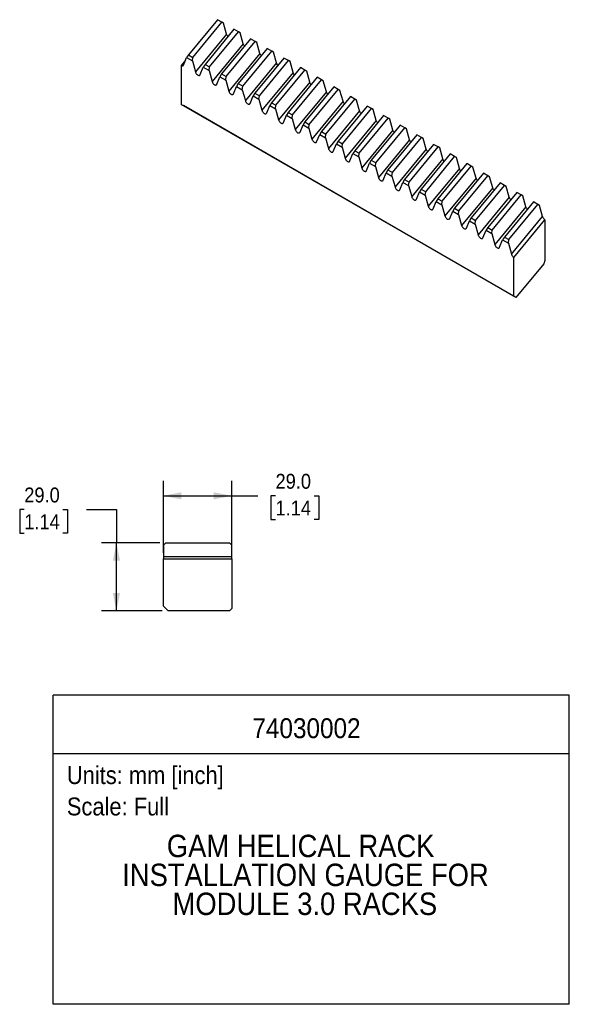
# Model space of a CAD drawing. Header units: millimetres. Extents: x 11 to 559, y 0 to 419.
# Tile 3 of 3: x 325 to 559, y 0 to 419. Entities that reach past the tile are written whole.
import ezdxf
from ezdxf.enums import TextEntityAlignment as Align

# ---------------------------------------------------------------- set-up
doc = ezdxf.new("R2010")
doc.units = ezdxf.units.MM
doc.header["$LTSCALE"] = 2
doc.linetypes.add('SLD-Solid', pattern=[0])
doc.layers.add('DIMENSIONS', color=140, linetype='SLD-Solid', lineweight=25)
doc.layers.add('TEXT', color=140, linetype='SLD-Solid', lineweight=25)
doc.layers.add('SLD-DEFPOINTS', color=7, linetype='Continuous', plot=False)
doc.layers.get('SLD-DEFPOINTS').off()
doc.styles.add('SLDTEXTSTYLE0', font='GOTHIC.TTF', dxfattribs={"width": 0.913})
doc.dimstyles.new('SLDDIMSTYLE1', dxfattribs={"dimtxt": 6.35, "dimasz": 7.62, "dimexe": 0, "dimexo": 0.0625, "dimgap": 1.5875, "dimtad": 0, "dimtih": 1, "dimtoh": 1, "dimdec": 1, "dimrnd": 1e-09, "dimzin": 4, "dimdsep": 46, "dimtxsty": 'SLDTEXTSTYLE0', "dimsah": 1, "dimcen": 0.09, "dimadec": 0, "dimazin": 1, "dimtfac": 1, "dimtdec": 1, "dimtofl": 0, "dimtmove": 0, "dimatfit": 3, "dimfxl": 0, "dimfrac": 2, "dimtolj": 1, "dimtzin": 12, "dimarcsym": 0})

# ---------------------------------------------------------------- blocks, each defined once
blk = doc.blocks.new('SW_NOTE_0')
at = {"layer": 'TEXT', "color": 0, "insert": (0, 9.73), "char_height": 7.62, "attachment_point": 1, "style": 'SLDTEXTSTYLE0'}
blk.add_mtext('Scale: Full', dxfattribs=at)
blk = doc.blocks.new('SW_NOTE_0_1')
at = {"layer": 'TEXT', "color": 0, "insert": (0, 9.73), "char_height": 7.62, "attachment_point": 1, "style": 'SLDTEXTSTYLE0'}
blk.add_mtext('Units: mm [inch]', dxfattribs=at)
blk = doc.blocks.new('Block1')
at = {"layer": 'TEXT'}
for p, q in [((558.8, 131.53), (339.29, 131.53)), ((339.29, 0.01), (339.29, 131.53)), ((558.8, 0.01), (558.8, 131.53)), ((339.29, 106.79), (558.8, 106.79)), ((558.8, 0.01), (339.29, 0.01))]:
    blk.add_line(p, q, dxfattribs=at)
at = {"layer": 'TEXT', "color": 140}
for name, p in [('SW_NOTE_0_1', (345.18, 91.61)), ('SW_NOTE_0', (345.18, 78.26))]:
    blk.add_blockref(name, p, dxfattribs=at)
at = {"layer": 'TEXT', "color": 140, "style": 'SLDTEXTSTYLE0', "width": 0.913}
for tag, height, p in [('AUTOATTR0', 8.47, (424.06, 110.71)), ('AUTOATTR1_0', 9.53, (387.69, 59.77)), ('AUTOATTR1_1', 9.53, (368.73, 47.46)), ('AUTOATTR1_2', 9.53, (390.12, 35.14))]:
    blk.add_attdef(tag, text='', height=height, dxfattribs=at).set_placement(p, align=Align.BOTTOM_LEFT)
blk = doc.blocks.new('_D_1')
at = {"layer": 'DIMENSIONS'}
for p, q in [((327.07, 210.5), (325.13, 210.5)), ((325.13, 210.5), (325.13, 200.42)), ((343.49, 210.5), (345.43, 210.5)), ((345.43, 210.5), (345.43, 200.42)), ((353.57, 210.55), (366.27, 210.55)), ((366.27, 210.55), (366.27, 196.37)), ((325.13, 200.42), (327.07, 200.42)), ((345.43, 200.42), (343.49, 200.42)), ((384.73, 196.37), (359.92, 196.37)), ((366.27, 167.37), (366.27, 196.37)), ((385.73, 167.37), (359.92, 167.37))]:
    blk.add_line(p, q, dxfattribs=at)
for points in [[(366.27, 196.37), (364.75, 188.75), (367.79, 188.75)], [(366.27, 167.37), (367.79, 174.99), (364.75, 174.99)]]:
    blk.add_solid(points, dxfattribs=at)
at = {"layer": 'DIMENSIONS', "char_height": 6.35, "attachment_point": 1, "style": 'SLDTEXTSTYLE0'}
for s, insert in [('29.0', (327.07, 219.9)), ('1.14', (327.07, 208.53))]:
    blk.add_mtext(s, dxfattribs=dict(at, insert=insert))
blk = doc.blocks.new('_D_2')
at = {"layer": 'DIMENSIONS'}
for p, q in [((386.27, 192.16), (386.27, 222.72)), ((415.27, 192.16), (415.27, 222.72)), ((386.27, 216.37), (415.27, 216.37)), ((415.27, 216.37), (426.4, 216.37)), ((433.9, 216.32), (431.96, 216.32)), ((431.96, 216.32), (431.96, 206.24)), ((450.32, 216.32), (452.26, 216.32)), ((452.26, 216.32), (452.26, 206.24)), ((431.96, 206.24), (433.9, 206.24)), ((452.26, 206.24), (450.32, 206.24))]:
    blk.add_line(p, q, dxfattribs=at)
for points in [[(386.27, 216.37), (393.89, 214.85), (393.89, 217.89)], [(415.27, 216.37), (407.65, 217.89), (407.65, 214.85)]]:
    blk.add_solid(points, dxfattribs=at)
at = {"layer": 'DIMENSIONS', "char_height": 6.35, "attachment_point": 1, "style": 'SLDTEXTSTYLE0'}
for s, insert in [('29.0', (433.9, 225.72)), ('1.14', (433.9, 214.35))]:
    blk.add_mtext(s, dxfattribs=dict(at, insert=insert))

msp = doc.modelspace()

# ---------------------------------------------------------------- linework, layer by layer
for p, q in [((409.17, 418.97), (396.85, 404.04)), ((411.07, 417.87), (409.17, 418.97)), ((398.75, 402.94), (411.07, 417.87)), ((416.24, 414.89), (403.92, 399.95)), ((411.8, 417.45), (411.07, 417.87)), ((413.1, 412.81), (411.8, 417.45)), ((418.14, 413.79), (416.24, 414.89)), ((413.1, 412.81), (399.87, 396.77)), ((405.82, 398.86), (418.14, 413.79)), ((423.31, 410.8), (410.99, 395.87)), ((418.87, 413.37), (418.14, 413.79)), ((420.17, 408.72), (418.87, 413.37)), ((425.21, 409.71), (423.31, 410.8)), ((420.17, 408.72), (406.94, 392.69)), ((412.89, 394.78), (425.21, 409.71)), ((430.38, 406.72), (418.06, 391.79)), ((425.94, 409.29), (425.21, 409.71)), ((427.24, 404.64), (425.94, 409.29)), ((432.28, 405.63), (430.38, 406.72)), ((394.82, 399.68), (396.12, 402.83)), ((396.85, 404.04), (396.12, 402.83)), ((396.12, 402.83), (398.56, 401.41)), ((396.85, 404.04), (398.75, 402.94)), ((398.56, 401.41), (398.75, 402.94)), ((427.24, 404.64), (414.01, 388.6)), ((419.96, 390.7), (432.28, 405.63)), ((437.45, 402.64), (425.13, 387.71)), ((433.01, 405.21), (432.28, 405.63)), ((434.31, 400.56), (433.01, 405.21)), ((439.35, 401.54), (437.45, 402.64)), ((395.66, 401.71), (393.81, 399.47)), ((393.81, 399.47), (393.81, 382.93)), ((398.56, 401.41), (399.87, 396.77)), ((401.89, 395.6), (403.19, 398.74)), ((403.92, 399.95), (403.19, 398.74)), ((403.19, 398.74), (405.63, 397.33)), ((403.92, 399.95), (405.82, 398.86)), ((405.63, 397.33), (405.82, 398.86)), ((434.31, 400.56), (421.08, 384.52)), ((427.03, 386.61), (439.35, 401.54)), ((444.53, 398.56), (432.2, 383.63)), ((440.08, 401.12), (439.35, 401.54)), ((441.38, 396.48), (440.08, 401.12)), ((446.42, 397.46), (444.53, 398.56)), ((405.63, 397.33), (406.94, 392.69)), ((408.96, 391.52), (410.26, 394.66)), ((410.99, 395.87), (410.26, 394.66)), ((410.26, 394.66), (412.71, 393.25)), ((410.99, 395.87), (412.89, 394.78)), ((412.71, 393.25), (412.89, 394.78)), ((441.38, 396.48), (428.15, 380.44)), ((434.1, 382.53), (446.42, 397.46)), ((451.6, 394.48), (439.28, 379.54)), ((447.15, 397.04), (446.42, 397.46)), ((448.45, 392.4), (447.15, 397.04)), ((453.49, 393.38), (451.6, 394.48)), ((412.71, 393.25), (414.01, 388.6)), ((416.03, 387.44), (417.33, 390.58)), ((418.06, 391.79), (417.33, 390.58)), ((417.33, 390.58), (419.78, 389.17)), ((418.06, 391.79), (419.96, 390.7)), ((419.78, 389.17), (419.96, 390.7)), ((448.45, 392.4), (435.22, 376.36)), ((441.17, 378.45), (453.49, 393.38)), ((458.67, 390.39), (446.35, 375.46)), ((454.22, 392.96), (453.49, 393.38)), ((455.52, 388.31), (454.22, 392.96)), ((460.56, 389.3), (458.67, 390.39)), ((419.78, 389.17), (421.08, 384.52)), ((423.1, 383.35), (424.4, 386.5)), ((425.13, 387.71), (424.4, 386.5)), ((424.4, 386.5), (426.85, 385.09)), ((425.13, 387.71), (427.03, 386.61)), ((426.85, 385.09), (427.03, 386.61)), ((455.52, 388.31), (442.29, 372.28)), ((448.24, 374.37), (460.56, 389.3)), ((465.74, 386.31), (453.42, 371.38)), ((461.29, 388.88), (460.56, 389.3)), ((462.6, 384.23), (461.29, 388.88)), ((467.64, 385.22), (465.74, 386.31)), ((535.23, 301.29), (393.81, 382.93)), ((393.81, 382.93), (394.72, 382.4)), ((536.14, 300.76), (394.72, 382.4)), ((426.85, 385.09), (428.15, 380.44)), ((430.17, 379.27), (431.48, 382.41)), ((432.2, 383.63), (431.48, 382.41)), ((431.48, 382.41), (433.92, 381)), ((432.2, 383.63), (434.1, 382.53)), ((433.92, 381), (434.1, 382.53)), ((462.6, 384.23), (449.36, 368.19)), ((455.31, 370.29), (467.64, 385.22)), ((472.81, 382.23), (460.49, 367.3)), ((468.36, 384.79), (467.64, 385.22)), ((469.67, 380.15), (468.36, 384.79)), ((474.71, 381.13), (472.81, 382.23)), ((433.92, 381), (435.22, 376.36)), ((437.24, 375.19), (438.55, 378.33)), ((439.28, 379.54), (438.55, 378.33)), ((438.55, 378.33), (440.99, 376.92)), ((439.28, 379.54), (441.17, 378.45)), ((440.99, 376.92), (441.17, 378.45)), ((469.67, 380.15), (456.43, 364.11)), ((462.39, 366.2), (474.71, 381.13)), ((479.88, 378.15), (467.56, 363.22)), ((475.44, 380.71), (474.71, 381.13)), ((476.74, 376.07), (475.44, 380.71)), ((481.78, 377.05), (479.88, 378.15)), ((440.99, 376.92), (442.29, 372.28)), ((444.32, 371.11), (445.62, 374.25)), ((446.35, 375.46), (445.62, 374.25)), ((445.62, 374.25), (448.06, 372.84)), ((446.35, 375.46), (448.24, 374.37)), ((448.06, 372.84), (448.24, 374.37)), ((476.74, 376.07), (463.5, 360.03)), ((469.46, 362.12), (481.78, 377.05)), ((486.95, 374.07), (474.63, 359.13)), ((476.53, 358.04), (488.85, 372.97)), ((482.51, 376.63), (481.78, 377.05)), ((483.81, 371.99), (482.51, 376.63)), ((488.85, 372.97), (486.95, 374.07)), ((489.58, 372.55), (488.85, 372.97)), ((448.06, 372.84), (449.36, 368.19)), ((451.39, 367.03), (452.69, 370.17)), ((453.42, 371.38), (452.69, 370.17)), ((452.69, 370.17), (455.13, 368.76)), ((453.42, 371.38), (455.31, 370.29)), ((455.13, 368.76), (455.31, 370.29)), ((455.13, 368.76), (456.43, 364.11)), ((483.81, 371.99), (470.58, 355.95)), ((494.02, 369.98), (481.7, 355.05)), ((483.6, 353.96), (495.92, 368.89)), ((490.88, 367.9), (489.58, 372.55)), ((495.92, 368.89), (494.02, 369.98)), ((496.65, 368.47), (495.92, 368.89)), ((458.46, 362.94), (459.76, 366.09)), ((460.49, 367.3), (459.76, 366.09)), ((459.76, 366.09), (462.2, 364.68)), ((460.49, 367.3), (462.39, 366.2)), ((462.2, 364.68), (462.39, 366.2)), ((462.2, 364.68), (463.5, 360.03)), ((490.88, 367.9), (477.65, 351.87)), ((501.09, 365.9), (488.77, 350.97)), ((490.67, 349.88), (502.99, 364.81)), ((497.95, 363.82), (496.65, 368.47)), ((502.99, 364.81), (501.09, 365.9)), ((503.72, 364.38), (502.99, 364.81)), ((465.53, 358.86), (466.83, 362)), ((467.56, 363.22), (466.83, 362)), ((466.83, 362), (469.27, 360.59)), ((467.56, 363.22), (469.46, 362.12)), ((469.27, 360.59), (469.46, 362.12)), ((469.27, 360.59), (470.58, 355.95)), ((497.95, 363.82), (484.72, 347.78)), ((508.16, 361.82), (495.84, 346.89)), ((497.74, 345.79), (510.06, 360.72)), ((505.02, 359.74), (503.72, 364.38)), ((510.06, 360.72), (508.16, 361.82)), ((510.79, 360.3), (510.06, 360.72)), ((472.6, 354.78), (473.9, 357.92)), ((474.63, 359.13), (473.9, 357.92)), ((473.9, 357.92), (476.34, 356.51)), ((474.63, 359.13), (476.53, 358.04)), ((476.34, 356.51), (476.53, 358.04)), ((476.34, 356.51), (477.65, 351.87)), ((505.02, 359.74), (491.79, 343.7)), ((515.24, 357.74), (502.92, 342.81)), ((504.81, 341.71), (517.13, 356.64)), ((512.09, 355.66), (510.79, 360.3)), ((517.13, 356.64), (515.24, 357.74)), ((517.86, 356.22), (517.13, 356.64)), ((519.16, 351.57), (517.86, 356.22)), ((479.67, 350.7), (480.97, 353.84)), ((481.7, 355.05), (480.97, 353.84)), ((480.97, 353.84), (483.42, 352.43)), ((481.7, 355.05), (483.6, 353.96)), ((483.42, 352.43), (483.6, 353.96)), ((483.42, 352.43), (484.72, 347.78)), ((512.09, 355.66), (498.86, 339.62)), ((522.31, 353.65), (509.99, 338.72)), ((511.88, 337.63), (524.2, 352.56)), ((524.2, 352.56), (522.31, 353.65)), ((524.93, 352.14), (524.2, 352.56)), ((526.24, 347.49), (524.93, 352.14)), ((486.74, 346.62), (488.04, 349.76)), ((488.77, 350.97), (488.04, 349.76)), ((488.04, 349.76), (490.49, 348.35)), ((488.77, 350.97), (490.67, 349.88)), ((490.49, 348.35), (490.67, 349.88)), ((490.49, 348.35), (491.79, 343.7)), ((519.16, 351.57), (505.93, 335.54)), ((529.38, 349.57), (517.06, 334.64)), ((518.95, 333.55), (531.27, 348.48)), ((531.27, 348.48), (529.38, 349.57)), ((532, 348.06), (531.27, 348.48)), ((533.31, 343.41), (532, 348.06)), ((493.81, 342.53), (495.11, 345.68)), ((495.84, 346.89), (495.11, 345.68)), ((495.11, 345.68), (497.56, 344.27)), ((495.84, 346.89), (497.74, 345.79)), ((497.56, 344.27), (497.74, 345.79)), ((497.56, 344.27), (498.86, 339.62)), ((526.24, 347.49), (513, 331.46)), ((536.45, 345.49), (524.13, 330.56)), ((526.03, 329.47), (538.35, 344.4)), ((538.35, 344.4), (536.45, 345.49)), ((539.08, 343.97), (538.35, 344.4)), ((540.38, 339.33), (539.08, 343.97)), ((500.88, 338.45), (502.19, 341.59)), ((502.92, 342.81), (502.19, 341.59)), ((502.19, 341.59), (504.63, 340.18)), ((502.92, 342.81), (504.81, 341.71)), ((504.63, 340.18), (504.81, 341.71)), ((504.63, 340.18), (505.93, 335.54)), ((533.31, 343.41), (520.07, 327.37)), ((543.52, 341.41), (531.2, 326.48)), ((533.1, 325.38), (545.42, 340.31)), ((545.42, 340.31), (543.52, 341.41)), ((546.15, 339.89), (545.42, 340.31)), ((547.45, 335.25), (546.15, 339.89)), ((507.95, 334.37), (509.26, 337.51)), ((509.99, 338.72), (509.26, 337.51)), ((509.26, 337.51), (511.7, 336.1)), ((509.99, 338.72), (511.88, 337.63)), ((511.7, 336.1), (511.88, 337.63)), ((511.7, 336.1), (513, 331.46)), ((540.38, 339.33), (527.14, 323.29)), ((534.22, 319.21), (547.45, 335.25)), ((515.03, 330.29), (516.33, 333.43)), ((517.06, 334.64), (516.33, 333.43)), ((516.33, 333.43), (518.77, 332.02)), ((517.06, 334.64), (518.95, 333.55)), ((518.77, 332.02), (518.95, 333.55)), ((518.77, 332.02), (520.07, 327.37)), ((535.23, 317.83), (548.46, 333.86)), ((548.46, 333.86), (548.46, 316.51)), ((522.1, 326.21), (523.4, 329.35)), ((524.13, 330.56), (523.4, 329.35)), ((523.4, 329.35), (525.84, 327.94)), ((524.13, 330.56), (526.03, 329.47)), ((525.84, 327.94), (526.03, 329.47)), ((525.84, 327.94), (527.14, 323.29)), ((529.17, 322.12), (530.47, 325.27)), ((531.2, 326.48), (530.47, 325.27)), ((530.47, 325.27), (532.91, 323.86)), ((531.2, 326.48), (533.1, 325.38)), ((532.91, 323.86), (533.1, 325.38)), ((532.91, 323.86), (534.22, 319.21)), ((535.23, 301.29), (535.23, 317.83)), ((548, 315.14), (536.14, 300.76)), ((548.46, 316.51), (548, 315.14)), ((536.14, 300.76), (535.23, 301.29)), ((386.27, 195.37), (387.27, 196.37)), ((386.27, 195.37), (386.27, 190.6)), ((387.27, 196.37), (414.27, 196.37)), ((415.27, 195.37), (414.27, 196.37)), ((415.27, 190.6), (415.27, 195.37)), ((386.27, 190.6), (415.27, 190.6)), ((386.27, 169.37), (386.27, 189.62)), ((386.27, 189.62), (415.27, 189.62)), ((415.27, 189.62), (415.27, 168.37)), ((388.27, 167.37), (386.27, 169.37)), ((415.27, 168.37), (414.27, 167.37)), ((414.27, 167.37), (388.27, 167.37))]:
    msp.add_line(p, q)
for points, knots in [([(413.68, 411.78), (413.66, 411.81), (413.51, 411.94), (413.3, 412.28), (413.16, 412.61), (413.1, 412.79), (413.1, 412.81)], [0, 0, 0, 0, 0.09364, 0.519593, 0.945545, 1, 1, 1, 1]), ([(420.75, 407.7), (420.73, 407.73), (420.58, 407.86), (420.37, 408.19), (420.23, 408.53), (420.18, 408.7), (420.17, 408.72)], [0, 0, 0, 0, 0.09364, 0.519592, 0.945545, 1, 1, 1, 1]), ([(427.82, 403.62), (427.8, 403.64), (427.66, 403.77), (427.45, 404.11), (427.3, 404.45), (427.25, 404.62), (427.24, 404.64)], [0, 0, 0, 0, 0.09364, 0.519593, 0.945545, 1, 1, 1, 1]), ([(393.81, 399.47), (393.93, 399.39), (394.05, 399.35), (394.28, 399.31), (394.38, 399.32), (394.56, 399.37), (394.63, 399.42), (394.75, 399.54), (394.79, 399.61), (394.82, 399.68)], [0, 0, 0, 0, 0.25, 0.25, 0.5, 0.5, 0.75, 0.75, 1, 1, 1, 1]), ([(434.89, 399.54), (434.87, 399.56), (434.73, 399.69), (434.52, 400.03), (434.37, 400.36), (434.32, 400.54), (434.31, 400.56)], [0, 0, 0, 0, 0.09364, 0.519593, 0.945545, 1, 1, 1, 1]), ([(399.87, 396.77), (399.9, 396.66), (399.94, 396.54), (400.05, 396.29), (400.12, 396.16), (400.3, 395.9), (400.4, 395.78), (400.63, 395.55), (400.75, 395.46), (401, 395.31), (401.12, 395.27), (401.35, 395.23), (401.45, 395.24), (401.63, 395.29), (401.7, 395.34), (401.82, 395.46), (401.86, 395.53), (401.89, 395.6)], [0, 0, 0, 0, 0.125, 0.125, 0.25, 0.25, 0.375, 0.375, 0.5, 0.5, 0.625, 0.625, 0.75, 0.75, 0.875, 0.875, 1, 1, 1, 1]), ([(441.97, 395.46), (441.94, 395.48), (441.8, 395.61), (441.59, 395.95), (441.44, 396.28), (441.39, 396.46), (441.38, 396.48)], [0, 0, 0, 0, 0.09364, 0.519593, 0.945545, 1, 1, 1, 1]), ([(406.94, 392.69), (406.97, 392.58), (407.01, 392.46), (407.12, 392.21), (407.19, 392.08), (407.37, 391.82), (407.47, 391.69), (407.7, 391.47), (407.82, 391.37), (408.07, 391.23), (408.2, 391.18), (408.42, 391.15), (408.53, 391.15), (408.7, 391.21), (408.77, 391.26), (408.89, 391.38), (408.93, 391.45), (408.96, 391.52)], [0, 0, 0, 0, 0.125, 0.125, 0.25, 0.25, 0.375, 0.375, 0.5, 0.5, 0.625, 0.625, 0.75, 0.75, 0.875, 0.875, 1, 1, 1, 1]), ([(449.04, 391.37), (449.01, 391.4), (448.87, 391.53), (448.66, 391.87), (448.51, 392.2), (448.46, 392.38), (448.45, 392.4)], [0, 0, 0, 0, 0.09364, 0.519592, 0.945545, 1, 1, 1, 1]), ([(414.01, 388.6), (414.04, 388.5), (414.08, 388.38), (414.19, 388.13), (414.27, 388), (414.44, 387.74), (414.54, 387.61), (414.77, 387.39), (414.9, 387.29), (415.14, 387.15), (415.27, 387.1), (415.49, 387.06), (415.6, 387.07), (415.77, 387.13), (415.84, 387.18), (415.96, 387.29), (416, 387.36), (416.03, 387.44)], [0, 0, 0, 0, 0.125, 0.125, 0.25, 0.25, 0.375, 0.375, 0.5, 0.5, 0.625, 0.625, 0.75, 0.75, 0.875, 0.875, 1, 1, 1, 1]), ([(456.11, 387.29), (456.08, 387.31), (455.94, 387.45), (455.73, 387.78), (455.58, 388.12), (455.53, 388.29), (455.52, 388.31)], [0, 0, 0, 0, 0.09364, 0.519594, 0.945545, 1, 1, 1, 1]), ([(421.08, 384.52), (421.11, 384.41), (421.15, 384.3), (421.26, 384.05), (421.34, 383.91), (421.51, 383.66), (421.62, 383.53), (421.84, 383.31), (421.97, 383.21), (422.21, 383.07), (422.34, 383.02), (422.56, 382.98), (422.67, 382.99), (422.84, 383.05), (422.92, 383.09), (423.03, 383.21), (423.07, 383.28), (423.1, 383.35)], [0, 0, 0, 0, 0.125, 0.125, 0.25, 0.25, 0.375, 0.375, 0.5, 0.5, 0.625, 0.625, 0.75, 0.75, 0.875, 0.875, 1, 1, 1, 1]), ([(463.18, 383.21), (463.15, 383.23), (463.01, 383.36), (462.8, 383.7), (462.65, 384.03), (462.6, 384.21), (462.6, 384.23)], [0, 0, 0, 0, 0.09364, 0.519592, 0.945546, 1, 1, 1, 1]), ([(428.15, 380.44), (428.18, 380.33), (428.22, 380.21), (428.34, 379.96), (428.41, 379.83), (428.58, 379.57), (428.69, 379.45), (428.91, 379.22), (429.04, 379.13), (429.29, 378.98), (429.41, 378.94), (429.64, 378.9), (429.74, 378.91), (429.91, 378.96), (429.99, 379.01), (430.1, 379.13), (430.14, 379.2), (430.17, 379.27)], [0, 0, 0, 0, 0.125, 0.125, 0.25, 0.25, 0.375, 0.375, 0.5, 0.5, 0.625, 0.625, 0.75, 0.75, 0.875, 0.875, 1, 1, 1, 1]), ([(470.25, 379.13), (470.22, 379.15), (470.08, 379.28), (469.87, 379.62), (469.72, 379.95), (469.67, 380.13), (469.67, 380.15)], [0, 0, 0, 0, 0.09364, 0.519592, 0.945546, 1, 1, 1, 1]), ([(435.22, 376.36), (435.25, 376.25), (435.29, 376.13), (435.41, 375.88), (435.48, 375.75), (435.65, 375.49), (435.76, 375.37), (435.98, 375.14), (436.11, 375.05), (436.36, 374.9), (436.48, 374.86), (436.71, 374.82), (436.81, 374.82), (436.99, 374.88), (437.06, 374.93), (437.17, 375.05), (437.21, 375.12), (437.24, 375.19)], [0, 0, 0, 0, 0.125, 0.125, 0.25, 0.25, 0.375, 0.375, 0.5, 0.5, 0.625, 0.625, 0.75, 0.75, 0.875, 0.875, 1, 1, 1, 1]), ([(477.32, 375.05), (477.29, 375.07), (477.15, 375.2), (476.94, 375.54), (476.79, 375.87), (476.74, 376.05), (476.74, 376.07)], [0, 0, 0, 0, 0.09364, 0.519595, 0.945544, 1, 1, 1, 1]), ([(442.29, 372.28), (442.32, 372.17), (442.36, 372.05), (442.48, 371.8), (442.55, 371.67), (442.73, 371.41), (442.83, 371.28), (443.06, 371.06), (443.18, 370.96), (443.43, 370.82), (443.55, 370.77), (443.78, 370.74), (443.88, 370.74), (444.06, 370.8), (444.13, 370.85), (444.24, 370.97), (444.28, 371.04), (444.32, 371.11)], [0, 0, 0, 0, 0.125, 0.125, 0.25, 0.25, 0.375, 0.375, 0.5, 0.5, 0.625, 0.625, 0.75, 0.75, 0.875, 0.875, 1, 1, 1, 1]), ([(484.39, 370.96), (484.37, 370.99), (484.22, 371.12), (484.01, 371.46), (483.87, 371.79), (483.81, 371.97), (483.81, 371.99)], [0, 0, 0, 0, 0.09364, 0.519592, 0.945546, 1, 1, 1, 1]), ([(449.36, 368.19), (449.39, 368.09), (449.44, 367.97), (449.55, 367.72), (449.62, 367.59), (449.8, 367.33), (449.9, 367.2), (450.13, 366.98), (450.25, 366.88), (450.5, 366.74), (450.62, 366.69), (450.85, 366.65), (450.95, 366.66), (451.13, 366.72), (451.2, 366.77), (451.31, 366.88), (451.36, 366.95), (451.39, 367.03)], [0, 0, 0, 0, 0.125, 0.125, 0.25, 0.25, 0.375, 0.375, 0.5, 0.5, 0.625, 0.625, 0.75, 0.75, 0.875, 0.875, 1, 1, 1, 1]), ([(491.46, 366.88), (491.44, 366.9), (491.29, 367.04), (491.09, 367.37), (490.94, 367.71), (490.89, 367.88), (490.88, 367.9)], [0, 0, 0, 0, 0.09364, 0.519592, 0.945546, 1, 1, 1, 1]), ([(456.43, 364.11), (456.46, 364), (456.51, 363.89), (456.62, 363.64), (456.69, 363.5), (456.87, 363.25), (456.97, 363.12), (457.2, 362.9), (457.32, 362.8), (457.57, 362.66), (457.69, 362.61), (457.92, 362.57), (458.02, 362.58), (458.2, 362.63), (458.27, 362.68), (458.38, 362.8), (458.43, 362.87), (458.46, 362.94)], [0, 0, 0, 0, 0.125, 0.125, 0.25, 0.25, 0.375, 0.375, 0.5, 0.5, 0.625, 0.625, 0.75, 0.75, 0.875, 0.875, 1, 1, 1, 1]), ([(498.53, 362.8), (498.51, 362.82), (498.37, 362.95), (498.16, 363.29), (498.01, 363.62), (497.96, 363.8), (497.95, 363.82)], [0, 0, 0, 0, 0.09364, 0.519593, 0.945544, 1, 1, 1, 1]), ([(463.5, 360.03), (463.54, 359.92), (463.58, 359.8), (463.69, 359.55), (463.76, 359.42), (463.94, 359.16), (464.04, 359.04), (464.27, 358.81), (464.39, 358.72), (464.64, 358.57), (464.76, 358.53), (464.99, 358.49), (465.09, 358.5), (465.27, 358.55), (465.34, 358.6), (465.46, 358.72), (465.5, 358.79), (465.53, 358.86)], [0, 0, 0, 0, 0.125, 0.125, 0.25, 0.25, 0.375, 0.375, 0.5, 0.5, 0.625, 0.625, 0.75, 0.75, 0.875, 0.875, 1, 1, 1, 1]), ([(505.6, 358.72), (505.58, 358.74), (505.44, 358.87), (505.23, 359.21), (505.08, 359.54), (505.03, 359.72), (505.02, 359.74)], [0, 0, 0, 0, 0.093635, 0.519593, 0.945548, 1, 1, 1, 1]), ([(470.58, 355.95), (470.61, 355.84), (470.65, 355.72), (470.76, 355.47), (470.83, 355.34), (471.01, 355.08), (471.11, 354.96), (471.34, 354.73), (471.46, 354.63), (471.71, 354.49), (471.84, 354.45), (472.06, 354.41), (472.17, 354.41), (472.34, 354.47), (472.41, 354.52), (472.53, 354.64), (472.57, 354.71), (472.6, 354.78)], [0, 0, 0, 0, 0.125, 0.125, 0.25, 0.25, 0.375, 0.375, 0.5, 0.5, 0.625, 0.625, 0.75, 0.75, 0.875, 0.875, 1, 1, 1, 1]), ([(512.68, 354.63), (512.65, 354.66), (512.51, 354.79), (512.3, 355.13), (512.15, 355.46), (512.1, 355.64), (512.09, 355.66)], [0, 0, 0, 0, 0.093646, 0.519592, 0.945544, 1, 1, 1, 1]), ([(477.65, 351.87), (477.68, 351.76), (477.72, 351.64), (477.83, 351.39), (477.91, 351.26), (478.08, 351), (478.18, 350.87), (478.41, 350.65), (478.53, 350.55), (478.78, 350.41), (478.91, 350.36), (479.13, 350.33), (479.24, 350.33), (479.41, 350.39), (479.48, 350.44), (479.6, 350.56), (479.64, 350.63), (479.67, 350.7)], [0, 0, 0, 0, 0.125, 0.125, 0.25, 0.25, 0.375, 0.375, 0.5, 0.5, 0.625, 0.625, 0.75, 0.75, 0.875, 0.875, 1, 1, 1, 1]), ([(484.72, 347.78), (484.75, 347.68), (484.79, 347.56), (484.9, 347.31), (484.98, 347.18), (485.15, 346.92), (485.25, 346.79), (485.48, 346.57), (485.61, 346.47), (485.85, 346.33), (485.98, 346.28), (486.2, 346.24), (486.31, 346.25), (486.48, 346.31), (486.55, 346.35), (486.67, 346.47), (486.71, 346.54), (486.74, 346.62)], [0, 0, 0, 0, 0.125, 0.125, 0.25, 0.25, 0.375, 0.375, 0.5, 0.5, 0.625, 0.625, 0.75, 0.75, 0.875, 0.875, 1, 1, 1, 1]), ([(519.75, 350.55), (519.72, 350.58), (519.58, 350.71), (519.37, 351.05), (519.22, 351.38), (519.17, 351.55), (519.16, 351.57)], [0, 0, 0, 0, 0.093646, 0.519592, 0.945544, 1, 1, 1, 1]), ([(491.79, 343.7), (491.82, 343.59), (491.86, 343.48), (491.98, 343.23), (492.05, 343.09), (492.22, 342.84), (492.33, 342.71), (492.55, 342.49), (492.68, 342.39), (492.92, 342.25), (493.05, 342.2), (493.28, 342.16), (493.38, 342.17), (493.55, 342.22), (493.63, 342.27), (493.74, 342.39), (493.78, 342.46), (493.81, 342.53)], [0, 0, 0, 0, 0.125, 0.125, 0.25, 0.25, 0.375, 0.375, 0.5, 0.5, 0.625, 0.625, 0.75, 0.75, 0.875, 0.875, 1, 1, 1, 1]), ([(526.82, 346.47), (526.79, 346.49), (526.65, 346.63), (526.44, 346.96), (526.29, 347.3), (526.24, 347.47), (526.24, 347.49)], [0, 0, 0, 0, 0.093635, 0.519593, 0.945548, 1, 1, 1, 1]), ([(498.86, 339.62), (498.89, 339.51), (498.93, 339.39), (499.05, 339.14), (499.12, 339.01), (499.29, 338.75), (499.4, 338.63), (499.62, 338.4), (499.75, 338.31), (500, 338.16), (500.12, 338.12), (500.35, 338.08), (500.45, 338.09), (500.62, 338.14), (500.7, 338.19), (500.81, 338.31), (500.85, 338.38), (500.88, 338.45)], [0, 0, 0, 0, 0.125, 0.125, 0.25, 0.25, 0.375, 0.375, 0.5, 0.5, 0.625, 0.625, 0.75, 0.75, 0.875, 0.875, 1, 1, 1, 1]), ([(533.89, 342.39), (533.86, 342.41), (533.72, 342.54), (533.51, 342.88), (533.36, 343.21), (533.31, 343.39), (533.31, 343.41)], [0, 0, 0, 0, 0.093646, 0.519592, 0.945544, 1, 1, 1, 1]), ([(505.93, 335.54), (505.96, 335.43), (506, 335.31), (506.12, 335.06), (506.19, 334.93), (506.37, 334.67), (506.47, 334.55), (506.7, 334.32), (506.82, 334.22), (507.07, 334.08), (507.19, 334.04), (507.42, 334), (507.52, 334), (507.7, 334.06), (507.77, 334.11), (507.88, 334.23), (507.92, 334.3), (507.95, 334.37)], [0, 0, 0, 0, 0.125, 0.125, 0.25, 0.25, 0.375, 0.375, 0.5, 0.5, 0.625, 0.625, 0.75, 0.75, 0.875, 0.875, 1, 1, 1, 1]), ([(540.96, 338.31), (540.93, 338.33), (540.79, 338.46), (540.58, 338.8), (540.43, 339.13), (540.38, 339.31), (540.38, 339.33)], [0, 0, 0, 0, 0.093646, 0.5196, 0.945544, 1, 1, 1, 1]), ([(548.46, 333.86), (548.34, 333.93), (548.21, 334.03), (547.99, 334.25), (547.88, 334.38), (547.71, 334.64), (547.64, 334.77), (547.52, 335.02), (547.48, 335.14), (547.45, 335.25)], [0, 0, 0, 0, 0.25, 0.25, 0.5, 0.5, 0.75, 0.75, 1, 1, 1, 1]), ([(513, 331.46), (513.03, 331.35), (513.07, 331.23), (513.19, 330.98), (513.26, 330.85), (513.44, 330.59), (513.54, 330.46), (513.77, 330.24), (513.89, 330.14), (514.14, 330), (514.26, 329.95), (514.49, 329.91), (514.59, 329.92), (514.77, 329.98), (514.84, 330.03), (514.95, 330.15), (515, 330.22), (515.03, 330.29)], [0, 0, 0, 0, 0.125, 0.125, 0.25, 0.25, 0.375, 0.375, 0.5, 0.5, 0.625, 0.625, 0.75, 0.75, 0.875, 0.875, 1, 1, 1, 1]), ([(520.07, 327.37), (520.1, 327.27), (520.15, 327.15), (520.26, 326.9), (520.33, 326.77), (520.51, 326.51), (520.61, 326.38), (520.84, 326.16), (520.96, 326.06), (521.21, 325.92), (521.33, 325.87), (521.56, 325.83), (521.66, 325.84), (521.84, 325.9), (521.91, 325.94), (522.02, 326.06), (522.07, 326.13), (522.1, 326.21)], [0, 0, 0, 0, 0.125, 0.125, 0.25, 0.25, 0.375, 0.375, 0.5, 0.5, 0.625, 0.625, 0.75, 0.75, 0.875, 0.875, 1, 1, 1, 1]), ([(527.14, 323.29), (527.17, 323.18), (527.22, 323.07), (527.33, 322.82), (527.4, 322.68), (527.58, 322.43), (527.68, 322.3), (527.91, 322.08), (528.03, 321.98), (528.28, 321.84), (528.4, 321.79), (528.63, 321.75), (528.73, 321.76), (528.91, 321.81), (528.98, 321.86), (529.1, 321.98), (529.14, 322.05), (529.17, 322.12)], [0, 0, 0, 0, 0.125, 0.125, 0.25, 0.25, 0.375, 0.375, 0.5, 0.5, 0.625, 0.625, 0.75, 0.75, 0.875, 0.875, 1, 1, 1, 1]), ([(534.22, 319.21), (534.25, 319.1), (534.29, 318.98), (534.4, 318.73), (534.47, 318.6), (534.65, 318.34), (534.75, 318.22), (534.98, 317.99), (535.1, 317.9), (535.23, 317.83)], [0, 0, 0, 0, 0.25, 0.25, 0.5, 0.5, 0.75, 0.75, 1, 1, 1, 1]), ([(386.27, 190.6), (386.27, 190.49), (386.27, 190.37), (386.27, 190.15), (386.27, 190.04), (386.27, 189.85), (386.27, 189.76), (386.27, 189.65), (386.27, 189.62), (386.27, 189.62)], [0, 0, 0, 0, 0.25, 0.25, 0.5, 0.5, 0.75, 0.75, 1, 1, 1, 1]), ([(415.27, 189.62), (415.27, 189.62), (415.27, 189.65), (415.27, 189.76), (415.27, 189.85), (415.27, 190.04), (415.27, 190.15), (415.27, 190.37), (415.27, 190.49), (415.27, 190.6)], [0, 0, 0, 0, 0.25, 0.25, 0.5, 0.5, 0.75, 0.75, 1, 1, 1, 1])]:
    msp.add_open_spline(points, degree=3, knots=knots)

# ---------------------------------------------------------------- block references
at = {"layer": 'SLD-DEFPOINTS'}
msp.add_blockref('Block1', (0, 0), dxfattribs=at).add_auto_attribs({'AUTOATTR0': '74030002', 'AUTOATTR1_0': 'GAM HELICAL RACK ', 'AUTOATTR1_1': 'INSTALLATION GAUGE FOR ', 'AUTOATTR1_2': 'MODULE 3.0 RACKS'})

# ---------------------------------------------------------------- dimensions: what is measured, and where the dimension line sits
at = {"layer": 'DIMENSIONS'}
dim = msp.add_linear_dim(base=(415.27, 216.37), p1=(386.27, 189.62), p2=(415.27, 189.62), dimstyle='SLDDIMSTYLE1', dxfattribs=at)
dim.commit()
dim.dimension.update_dxf_attribs({"geometry": '_D_2', "text_midpoint": (442.11, 216.37), "dimtype": 160})
dim = msp.add_linear_dim(base=(366.27, 196.37), p1=(388.27, 167.37), p2=(387.27, 196.37), angle=90, dimstyle='SLDDIMSTYLE1', dxfattribs=at)
dim.commit()
dim.dimension.update_dxf_attribs({"geometry": '_D_1', "text_midpoint": (366.27, 210.55), "dimtype": 160})

doc.saveas('drawing.dxf')
